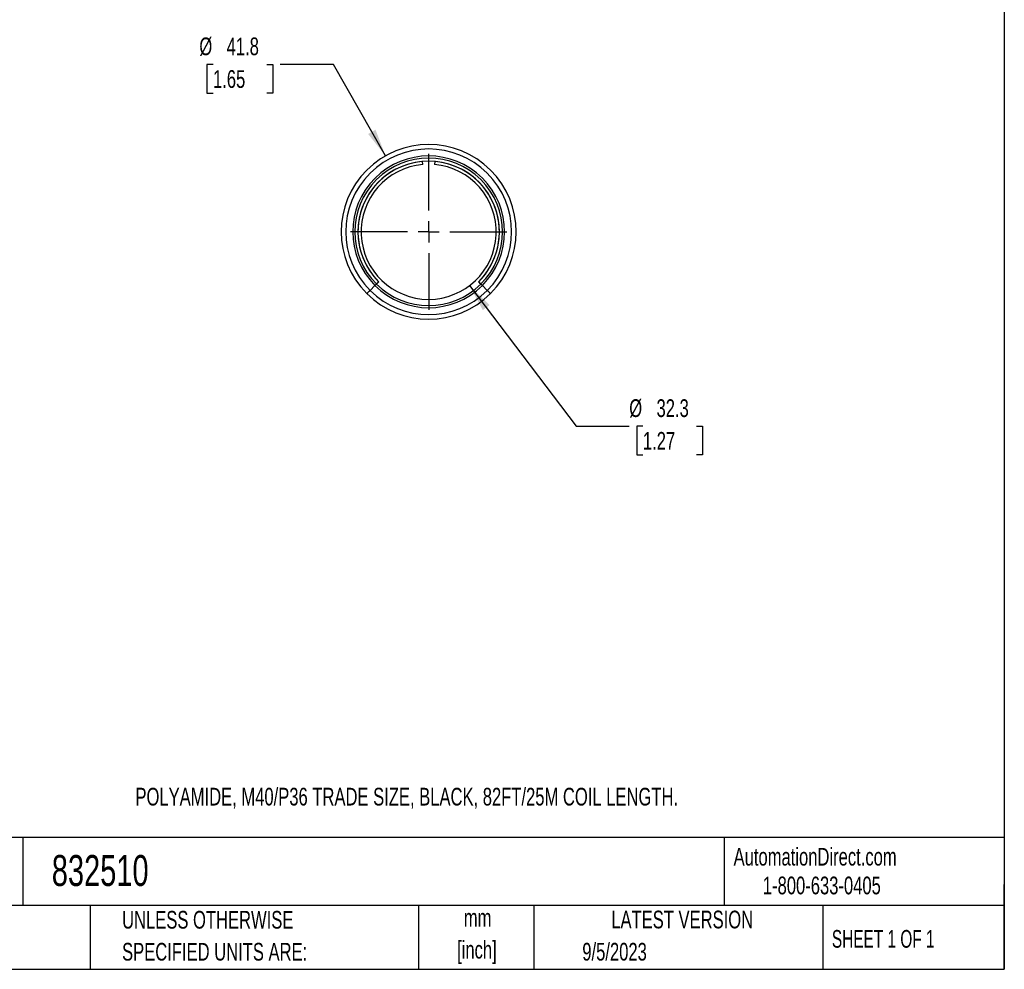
# Model space of a CAD drawing. Header units: millimetres. Extents: x 13 to 546, y 13 to 419.
# Tile 2 of 4: x 311 to 546, y 13 to 240. Entities that reach past the tile are written whole.
import ezdxf

# ---------------------------------------------------------------- set-up
doc = ezdxf.new("R2010")
doc.units = ezdxf.units.MM
doc.header["$LTSCALE"] = 2
doc.linetypes.add('CENTERX2', pattern=[20.32, 12.7, -2.54, 2.54, -2.54])
doc.layers.add('CENTER', color=40, linetype='CENTERX2')
doc.layers.add('DIMENSIONS', color=140, linetype='Continuous', lineweight=25)
doc.layers.add('TEXT', color=140, linetype='Continuous', lineweight=25)
doc.styles.add('SLDTEXTSTYLE0', font='TXT', dxfattribs={"width": 0.7})
doc.styles.add('SLDTEXTSTYLE1', font='TXT', dxfattribs={"width": 0.65})
doc.dimstyles.new('SLDDIMSTYLE1', dxfattribs={"dimtxt": 4.316016, "dimasz": 6.604, "dimexe": 0, "dimexo": 0.0625, "dimgap": 1.079004, "dimtad": 0, "dimtih": 1, "dimtoh": 1, "dimrnd": 1e-09, "dimzin": 12, "dimdsep": 46, "dimtxsty": 'SLDTEXTSTYLE0', "dimsah": 1, "dimcen": 0, "dimadec": 0, "dimazin": 3, "dimtfac": 1, "dimtofl": 0, "dimtmove": 0, "dimatfit": 3, "dimfxl": 0, "dimfrac": 2, "dimtolj": 1, "dimtzin": 12, "dimarcsym": 0})

# ---------------------------------------------------------------- blocks, each defined once
blk = doc.blocks.new('SW_NOTE_0')
at = {"layer": 'TEXT', "color": 0, "char_height": 4.233, "attachment_point": 2, "style": 'SLDTEXTSTYLE0'}
for s, insert in [('mm', (5.69, 5.46)), ('[inch]', (5.52, -2.19))]:
    blk.add_mtext(s, dxfattribs=dict(at, insert=insert))
blk = doc.blocks.new('SW_NOTE_0_1')
at = {"layer": 'TEXT', "color": 0, "char_height": 4.2333, "attachment_point": 1, "style": 'SLDTEXTSTYLE0'}
for s, insert in [('UNLESS OTHERWISE', (0, 5.46)), ('SPECIFIED UNITS ARE:', (0, -2.19))]:
    blk.add_mtext(s, dxfattribs=dict(at, insert=insert))
blk = doc.blocks.new('_D_2')
at = {"layer": 'DIMENSIONS'}
for p, q in [((418.26, 176.23), (443.75, 142.62)), ((443.75, 142.62), (456.45, 142.62)), ((459.71, 142.62), (458.26, 142.62)), ((458.26, 142.62), (458.26, 135.76)), ((472.54, 142.62), (473.98, 142.62)), ((473.98, 142.62), (473.98, 135.76)), ((458.26, 135.76), (459.71, 135.76)), ((473.98, 135.76), (472.54, 135.76))]:
    blk.add_line(p, q, dxfattribs=at)
blk.add_solid([(418.26, 176.23), (421.44, 170.35), (423.06, 171.58)], dxfattribs=at)
at = {"layer": 'DIMENSIONS', "char_height": 4.233, "attachment_point": 1, "style": 'SLDTEXTSTYLE0'}
for s, insert in [('%%c', (456.45, 149.04)), ('32.3', (462.97, 149.04)), ('1.27', (459.71, 141.21))]:
    blk.add_mtext(s, dxfattribs=dict(at, insert=insert))
blk = doc.blocks.new('_D_3')
at = {"layer": 'DIMENSIONS'}
for p, q in [((356.95, 229.15), (355.5, 229.15)), ((355.5, 229.15), (355.5, 222.29)), ((369.78, 229.15), (371.23, 229.15)), ((371.23, 229.15), (371.23, 222.29)), ((385.74, 229.15), (373.04, 229.15)), ((398.18, 207.26), (385.74, 229.15)), ((355.5, 222.29), (356.95, 222.29)), ((371.23, 222.29), (369.78, 222.29))]:
    blk.add_line(p, q, dxfattribs=at)
blk.add_solid([(398.18, 207.26), (395.8, 213.51), (394.03, 212.5)], dxfattribs=at)
at = {"layer": 'DIMENSIONS', "char_height": 4.233, "attachment_point": 1, "style": 'SLDTEXTSTYLE0'}
for s, insert in [('%%c', (353.69, 235.57)), ('41.8', (360.21, 235.57)), ('1.65', (356.95, 227.75))]:
    blk.add_mtext(s, dxfattribs=dict(at, insert=insert))
blk = doc.blocks.new('SW_CENTERMARKSYMBOL_0')
at = {"layer": 'CENTER', "color": 0}
for p, q in [((0, 5.08), (0, 18.69)), ((0, 0), (0, 2.54)), ((-5.08, 0), (-18.69, 0)), ((0, 0), (-2.54, 0)), ((0, 0), (0, -2.54)), ((0, 0), (2.54, 0)), ((5.08, 0), (18.69, 0)), ((0, -5.08), (0, -18.69))]:
    blk.add_line(p, q, dxfattribs=at)

msp = doc.modelspace()

# ---------------------------------------------------------------- linework, layer by layer
for p, q in [((407.095, 205.181), (407.03, 205.928)), ((409.975, 205.928), (409.91, 205.181)), ((396.011, 176.623), (396.542, 177.153)), ((396.022, 176.612), (396.552, 177.143)), ((420.983, 176.612), (420.453, 177.143)), ((420.463, 177.153), (420.994, 176.623)), ((394.483, 175.097), (395.66, 176.273)), ((395.672, 176.262), (394.495, 175.085)), ((422.51, 175.085), (421.333, 176.262)), ((421.345, 176.273), (422.522, 175.097))]:
    msp.add_line(p, q)
for radius, start, end in [(20.9, 315.05, 224.95), (19.81, 315.05, 224.95), (18.146, 315.05, 224.95), (17.65, 315.05, 224.95), (16.9, 315.05, 224.95), (16.9, 95, 225), (16.15, 95, 85), (16.9, 315, 85), (17.65, 225, 315), (20.9, 225, 315), (19.81, 225, 315), (18.146, 225, 315)]:
    msp.add_arc((408.502, 189.093), radius, start, end)
for points, knots in [([(396.011, 176.623), (396.011, 176.623), (395.973, 176.585), (395.844, 176.456), (395.753, 176.366), (395.66, 176.273)], [0, 0, 0, 0, 0.5, 0.5, 1, 1, 1, 1]), ([(395.672, 176.262), (395.764, 176.355), (395.855, 176.445), (395.984, 176.574), (396.022, 176.612), (396.022, 176.612)], [0, 0, 0, 0, 0.5, 0.5, 1, 1, 1, 1]), ([(420.983, 176.612), (420.983, 176.612), (421.021, 176.575), (421.15, 176.445), (421.241, 176.355), (421.333, 176.262)], [0, 0, 0, 0, 0.5, 0.5, 1, 1, 1, 1]), ([(421.345, 176.273), (421.252, 176.366), (421.161, 176.456), (421.032, 176.585), (420.994, 176.623), (420.994, 176.623)], [0, 0, 0, 0, 0.5, 0.5, 1, 1, 1, 1]), ([(394.483, 175.097), (394.381, 174.995), (394.28, 174.896), (394.093, 174.709), (394.008, 174.624), (393.795, 174.411), (393.711, 174.327), (393.711, 174.327)], [0, 0, 0, 0, 0.25, 0.25, 0.5, 0.5, 1, 1, 1, 1]), ([(393.724, 174.314), (393.724, 174.314), (393.744, 174.334), (393.821, 174.411), (393.878, 174.468), (394.091, 174.681), (394.291, 174.881), (394.495, 175.085)], [0, 0, 0, 0, 0.25, 0.25, 0.5, 0.5, 1, 1, 1, 1]), ([(423.281, 174.314), (423.281, 174.314), (423.261, 174.334), (423.184, 174.411), (423.127, 174.468), (422.914, 174.681), (422.714, 174.881), (422.51, 175.085)], [0, 0, 0, 0, 0.25, 0.25, 0.5, 0.5, 1, 1, 1, 1]), ([(422.522, 175.097), (422.624, 174.995), (422.725, 174.896), (422.911, 174.709), (422.997, 174.624), (423.21, 174.411), (423.294, 174.327), (423.294, 174.327)], [0, 0, 0, 0, 0.25, 0.25, 0.5, 0.5, 1, 1, 1, 1])]:
    msp.add_open_spline(points, degree=3, knots=knots)
at = {"layer": 'TEXT'}
for p, q in [((546.1, 419.1), (546.1, 12.7)), ((546.1, 44.252), (12.7, 44.252)), ((311.518, 44.252), (311.518, 27.94)), ((479.151, 44.252), (479.151, 27.94)), ((546.1, 12.7), (546.1, 33.02)), ((546.1, 27.94), (12.7, 27.94)), ((327.56, 27.94), (327.56, 12.7)), ((406.049, 27.94), (406.049, 12.7)), ((433.624, 27.94), (433.624, 12.7)), ((502.697, 27.94), (502.697, 12.7)), ((12.7, 12.7), (546.1, 12.7))]:
    msp.add_line(p, q, dxfattribs=at)

# ---------------------------------------------------------------- block references
at = {"layer": 'CENTER'}
msp.add_blockref('SW_CENTERMARKSYMBOL_0', (408.502, 189.093), dxfattribs=at)
at = {"layer": 'TEXT'}
for name, p in [('SW_NOTE_0_1', (335.216, 21.211)), ('SW_NOTE_0', (414.509, 21.692))]:
    msp.add_blockref(name, p, dxfattribs=at)

# ---------------------------------------------------------------- texts
for s, insert, char_height, attachment_point, style in [('POLYAMIDE, M40/P36 TRADE SIZE, BLACK, 82FT/25M COIL LENGTH.', (338.411, 56.115), 4.23333, 1, 'SLDTEXTSTYLE0'), ('832510', (318.415, 40.037), 7.4083, 1, 'SLDTEXTSTYLE0'), ('AutomationDirect.com', (481.39, 41.753), 4.23333, 1, 'SLDTEXTSTYLE0'), ('1-800-633-0405', (488.383, 34.874), 4.23333, 1, 'SLDTEXTSTYLE0'), ('LATEST VERSION', (469.104, 26.728), 4.23333, 2, 'SLDTEXTSTYLE0'), ('SHEET 1 OF 1', (504.883, 22.103), 4.23333, 1, 'SLDTEXTSTYLE1'), ('9/5/2023', (445.226, 19.027), 4.2333, 1, 'SLDTEXTSTYLE0')]:
    msp.add_mtext(s, dxfattribs=dict(at, insert=insert, char_height=char_height, attachment_point=attachment_point, style=style))

# ---------------------------------------------------------------- dimensions: what is measured, and where the dimension line sits
at = {"layer": 'DIMENSIONS'}
for p1, p2, picture, middle in [((418.83, 170.923), (398.175, 207.263), '_D_3', (363.365, 229.149)), ((398.743, 201.96), (418.262, 176.225), '_D_2', (466.123, 142.617))]:
    dim = msp.add_diameter_dim_2p(p1=p1, p2=p2, dimstyle='SLDDIMSTYLE1', dxfattribs=at)
    dim.commit()
    dim.dimension.update_dxf_attribs({"geometry": picture, "text_midpoint": middle, "dimtype": 163})

doc.saveas('drawing.dxf')
